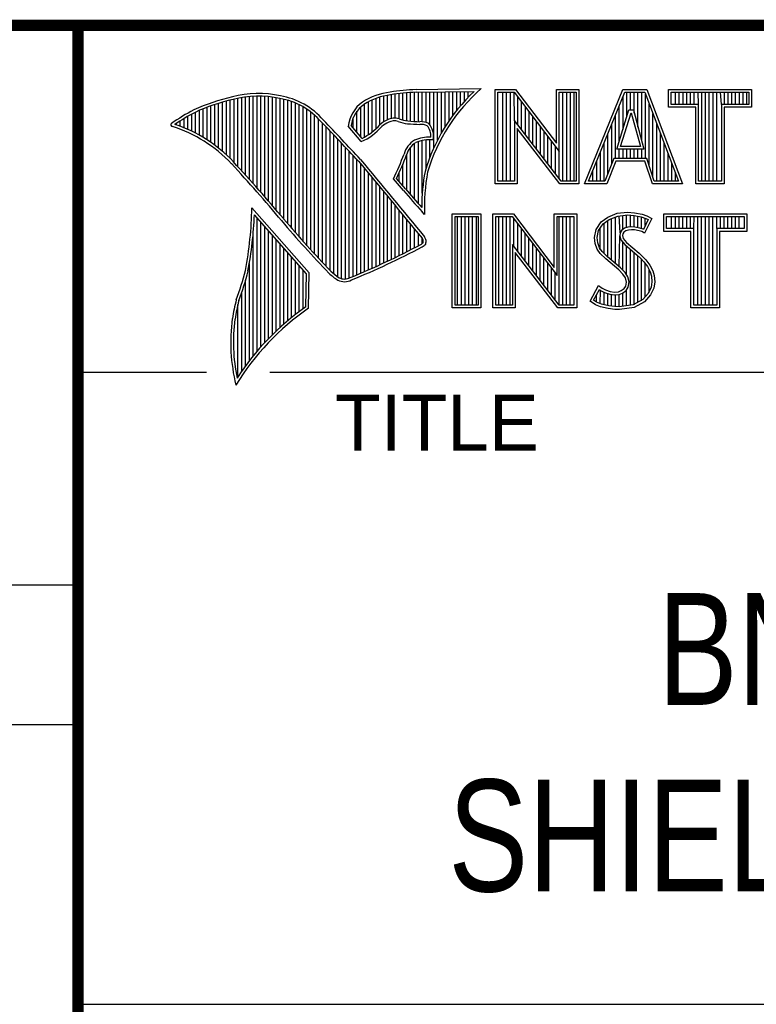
# Model space of a CAD drawing. Header units: inches. Extents: x 0 to 34, y 0 to 22.
# Tile 14 of 22: x 28.3 to 29.6, y 1.3 to 3. Entities that reach past the tile are written whole.
import ezdxf

# ---------------------------------------------------------------- set-up
doc = ezdxf.new("R2010")
doc.units = ezdxf.units.IN
doc.header["$LTSCALE"] = 1.87
doc.header["$MEASUREMENT"] = 0
doc.layers.get('0').update_dxf_attribs({"linetype": 'CONTINUOUS'})
doc.styles.get("Standard").update_dxf_attribs({"font": 'txt', "width": 0.8})

msp = doc.modelspace()

# ---------------------------------------------------------------- linework, layer by layer
at = {"color": 2, "linetype": 'CONTINUOUS'}
for p, q in [((28.3793, 3.0003), (33.5093, 3.0003)), ((28.3793, 3.0003), (28.3793, 1.2503)), ((28.9844, 2.885), (29.1009, 2.8868)), ((28.6659, 2.7474), (28.6659, 2.8695)), ((28.6727, 2.7398), (28.6727, 2.8708)), ((28.6796, 2.7323), (28.6796, 2.8719)), ((28.6865, 2.7247), (28.6865, 2.8727)), ((28.6933, 2.717), (28.6933, 2.8732)), ((28.7002, 2.7092), (28.7002, 2.8734)), ((28.707, 2.7014), (28.707, 2.8733)), ((28.7139, 2.6936), (28.7139, 2.873)), ((28.7208, 2.6856), (28.7208, 2.8724)), ((28.7276, 2.6776), (28.7276, 2.8716)), ((28.7345, 2.6696), (28.7345, 2.8704)), ((28.7414, 2.6615), (28.7414, 2.869)), ((28.913, 2.8153), (28.913, 2.8696)), ((28.9198, 2.8223), (28.9198, 2.8719)), ((28.9267, 2.8275), (28.9267, 2.8737)), ((28.9336, 2.8311), (28.9336, 2.875)), ((28.9404, 2.8335), (28.9404, 2.8759)), ((28.9473, 2.834), (28.9473, 2.8769)), ((28.9542, 2.8327), (28.9542, 2.8778)), ((28.961, 2.8306), (28.961, 2.8785)), ((28.9679, 2.8292), (28.9679, 2.8791)), ((28.9747, 2.8285), (28.9747, 2.8796)), ((28.9816, 2.828), (28.9816, 2.88)), ((28.9845, 2.8802), (29.0882, 2.8817)), ((28.9885, 2.8278), (28.9885, 2.8802)), ((28.9953, 2.8276), (28.9953, 2.8803)), ((29.0022, 2.8263), (29.0022, 2.8804)), ((29.0091, 2.822), (29.0091, 2.8805)), ((29.0159, 2.7805), (29.0159, 2.8806)), ((29.0228, 2.7947), (29.0228, 2.8807)), ((29.0297, 2.8073), (29.0297, 2.8808)), ((29.0365, 2.8188), (29.0365, 2.881)), ((29.0434, 2.8293), (29.0434, 2.8811)), ((29.0502, 2.8389), (29.0502, 2.8812)), ((29.0571, 2.8479), (29.0571, 2.8813)), ((29.064, 2.8562), (29.064, 2.8814)), ((29.0708, 2.8641), (29.0708, 2.8815)), ((29.0777, 2.8714), (29.0777, 2.8816)), ((29.1256, 2.8852), (29.1624, 2.8852)), ((29.1256, 2.7166), (29.1256, 2.8852)), ((29.1305, 2.8804), (29.16, 2.8804)), ((29.1305, 2.7215), (29.1305, 2.8804)), ((29.1395, 2.7215), (29.1395, 2.8804)), ((29.1462, 2.7215), (29.1462, 2.8804)), ((29.1529, 2.7215), (29.1529, 2.8804)), ((29.1604, 2.8299), (29.1596, 2.8804)), ((29.16, 2.8804), (29.2402, 2.7746)), ((29.1624, 2.8852), (29.2354, 2.7891)), ((29.1663, 2.8222), (29.1663, 2.872)), ((29.2354, 2.8852), (29.2754, 2.8852)), ((29.2354, 2.7891), (29.2354, 2.8852)), ((29.2402, 2.8804), (29.2705, 2.8804)), ((29.2402, 2.7746), (29.2402, 2.8804)), ((29.2469, 2.7215), (29.2469, 2.8804)), ((29.2536, 2.7215), (29.2536, 2.8804)), ((29.2603, 2.7215), (29.2603, 2.8804)), ((29.267, 2.7215), (29.267, 2.8804)), ((29.2705, 2.8804), (29.2705, 2.7215)), ((29.2754, 2.8852), (29.2754, 2.7166)), ((29.2853, 2.7167), (29.3541, 2.8851)), ((29.2926, 2.7216), (29.3574, 2.8802)), ((29.3541, 2.8851), (29.3967, 2.8851)), ((29.3543, 2.8139), (29.3543, 2.8725)), ((29.3574, 2.8802), (29.3933, 2.8802)), ((29.361, 2.8356), (29.361, 2.8802)), ((29.3677, 2.8486), (29.3677, 2.8802)), ((29.3744, 2.8428), (29.3744, 2.8802)), ((29.3811, 2.8181), (29.3811, 2.8802)), ((29.3878, 2.7935), (29.3878, 2.8802)), ((29.3933, 2.8802), (29.4535, 2.7216)), ((29.3945, 2.7618), (29.3945, 2.877)), ((29.3967, 2.8851), (29.4606, 2.7167)), ((29.4357, 2.8851), (29.584, 2.8851)), ((29.4357, 2.8537), (29.4357, 2.8851)), ((29.4406, 2.8802), (29.5791, 2.8802)), ((29.4406, 2.8586), (29.4406, 2.8802)), ((29.4482, 2.8586), (29.4482, 2.8802)), ((29.4549, 2.8586), (29.4549, 2.8802)), ((29.4616, 2.8586), (29.4616, 2.8802)), ((29.4684, 2.8586), (29.4684, 2.8802)), ((29.4751, 2.8586), (29.4751, 2.8802)), ((29.4818, 2.8586), (29.4818, 2.8802)), ((29.4892, 2.8586), (29.4885, 2.8802)), ((29.4952, 2.7216), (29.4952, 2.8802)), ((29.5019, 2.7216), (29.5019, 2.8802)), ((29.5086, 2.7216), (29.5086, 2.8802)), ((29.5153, 2.7216), (29.5153, 2.8802)), ((29.522, 2.7216), (29.522, 2.8802)), ((29.5305, 2.8586), (29.5288, 2.8802)), ((29.5355, 2.8586), (29.5355, 2.8802)), ((29.5422, 2.8586), (29.5422, 2.8802)), ((29.5489, 2.8586), (29.5489, 2.8802)), ((29.5556, 2.8586), (29.5556, 2.8802)), ((29.5623, 2.8586), (29.5623, 2.8802)), ((29.569, 2.8586), (29.569, 2.8802)), ((29.5757, 2.8586), (29.5757, 2.8802)), ((29.5791, 2.8802), (29.5791, 2.8586)), ((29.584, 2.8851), (29.584, 2.8537)), ((28.6109, 2.7952), (28.6109, 2.8535)), ((28.6178, 2.7906), (28.6178, 2.856)), ((28.6247, 2.7856), (28.6247, 2.8584)), ((28.6315, 2.7803), (28.6315, 2.8606)), ((28.6384, 2.7747), (28.6384, 2.8626)), ((28.6453, 2.7685), (28.6453, 2.8645)), ((28.6521, 2.762), (28.6521, 2.8662)), ((28.659, 2.7548), (28.659, 2.8679)), ((28.7482, 2.6533), (28.7482, 2.8677)), ((28.7551, 2.6452), (28.7551, 2.8659)), ((28.762, 2.6372), (28.762, 2.8638)), ((28.7688, 2.6293), (28.7688, 2.8611)), ((28.7757, 2.6214), (28.7757, 2.858)), ((28.7826, 2.6137), (28.7826, 2.8543)), ((28.8855, 2.8005), (28.8855, 2.854)), ((28.8924, 2.8003), (28.8924, 2.8594)), ((28.8992, 2.8044), (28.8992, 2.8634)), ((28.9061, 2.8094), (28.9061, 2.8668)), ((29.173, 2.8135), (29.173, 2.8632)), ((29.1798, 2.8048), (29.1798, 2.8543)), ((29.3475, 2.7921), (29.3475, 2.8561)), ((29.4012, 2.7485), (29.4012, 2.8593)), ((29.4843, 2.8537), (29.4357, 2.8537)), ((29.4892, 2.8586), (29.4406, 2.8586)), ((29.4843, 2.7167), (29.4843, 2.8537)), ((29.4892, 2.7216), (29.4892, 2.8586)), ((29.5791, 2.8586), (29.5305, 2.8586)), ((29.5305, 2.8586), (29.5305, 2.7216)), ((29.584, 2.8537), (29.5354, 2.8537)), ((29.5354, 2.8537), (29.5354, 2.7167)), ((28.5766, 2.8137), (28.5766, 2.8374)), ((28.5835, 2.8105), (28.5835, 2.8412)), ((28.5904, 2.8071), (28.5904, 2.8449)), ((28.5972, 2.8034), (28.5972, 2.8479)), ((28.6041, 2.7994), (28.6041, 2.8508)), ((28.7894, 2.606), (28.7894, 2.8501)), ((28.7963, 2.5985), (28.7963, 2.8451)), ((28.8031, 2.591), (28.8031, 2.8394)), ((28.8718, 2.8167), (28.8718, 2.8343)), ((28.8786, 2.8086), (28.8786, 2.8464)), ((29.1865, 2.7961), (29.1865, 2.8455)), ((29.1932, 2.7873), (29.1932, 2.8367)), ((29.3408, 2.7618), (29.3408, 2.8396)), ((29.3434, 2.7787), (29.365, 2.8486)), ((29.35, 2.7836), (29.3686, 2.8438)), ((29.365, 2.8486), (29.3728, 2.8486)), ((29.3686, 2.8438), (29.3691, 2.8438)), ((29.3691, 2.8438), (29.3854, 2.7836)), ((29.3728, 2.8486), (29.3918, 2.7787)), ((29.4079, 2.7286), (29.4079, 2.8416)), ((28.556, 2.8217), (28.556, 2.8246)), ((28.5629, 2.8193), (28.5629, 2.8291)), ((28.5698, 2.8166), (28.5698, 2.8333)), ((28.81, 2.5836), (28.81, 2.8328)), ((28.8169, 2.5762), (28.8169, 2.8253)), ((28.8237, 2.569), (28.8237, 2.8181)), ((28.8865, 2.792), (28.8631, 2.8194)), ((28.8878, 2.7979), (28.8682, 2.8209)), ((29.2438, 2.7215), (29.1604, 2.8299)), ((29.1604, 2.8299), (29.1604, 2.7215)), ((29.1999, 2.7786), (29.1999, 2.8278)), ((29.2066, 2.7699), (29.2066, 2.819)), ((29.3341, 2.752), (29.3341, 2.8232)), ((29.4147, 2.7216), (29.4147, 2.8239)), ((28.8306, 2.5618), (28.8306, 2.8109)), ((28.8375, 2.5556), (28.8375, 2.8037)), ((29.2414, 2.7166), (29.1653, 2.8156)), ((29.1653, 2.8156), (29.1653, 2.7166)), ((29.2133, 2.7612), (29.2133, 2.8101)), ((29.22, 2.7525), (29.22, 2.8013)), ((29.3274, 2.7353), (29.3274, 2.8068)), ((29.4214, 2.7216), (29.4214, 2.8063)), ((28.8443, 2.5505), (28.8443, 2.7965)), ((28.8512, 2.5472), (28.8512, 2.7893)), ((28.8581, 2.5466), (28.8581, 2.782)), ((28.9747, 2.697), (28.9747, 2.7823)), ((28.9816, 2.689), (28.9816, 2.7889)), ((28.9885, 2.6813), (28.9885, 2.7921)), ((28.9953, 2.6998), (28.9953, 2.7939)), ((29.0022, 2.7448), (29.0022, 2.795)), ((29.0091, 2.7642), (29.0091, 2.7954)), ((29.2267, 2.7437), (29.2267, 2.7924)), ((29.2334, 2.735), (29.2334, 2.7836)), ((29.3207, 2.7216), (29.3207, 2.7904)), ((29.3854, 2.7836), (29.35, 2.7836)), ((29.4281, 2.7216), (29.4281, 2.7886)), ((28.8649, 2.5483), (28.8649, 2.7748)), ((28.8718, 2.5513), (28.8718, 2.7675)), ((28.9679, 2.7053), (28.9679, 2.7699)), ((29.2402, 2.7263), (29.2402, 2.7746)), ((29.314, 2.7216), (29.314, 2.774)), ((29.3918, 2.7787), (29.3434, 2.7787)), ((29.3475, 2.7618), (29.3475, 2.7787)), ((29.3543, 2.7618), (29.3543, 2.7787)), ((29.361, 2.7618), (29.361, 2.7787)), ((29.3677, 2.7618), (29.3677, 2.7787)), ((29.3744, 2.7618), (29.3744, 2.7787)), ((29.3811, 2.7618), (29.3811, 2.7787)), ((29.3878, 2.7618), (29.3878, 2.7787)), ((29.4348, 2.7216), (29.4348, 2.7709)), ((28.8786, 2.5541), (28.8786, 2.7602)), ((28.8855, 2.557), (28.8855, 2.7523)), ((28.961, 2.7133), (28.961, 2.7519)), ((29.3073, 2.7216), (29.3073, 2.7575)), ((29.3381, 2.7618), (29.3219, 2.7216)), ((29.3414, 2.7569), (29.3252, 2.7167)), ((29.3968, 2.7618), (29.3381, 2.7618)), ((29.3933, 2.7569), (29.3414, 2.7569)), ((29.4068, 2.7167), (29.3933, 2.7569)), ((29.4103, 2.7216), (29.3968, 2.7618)), ((29.4415, 2.7216), (29.4415, 2.7532)), ((28.8924, 2.5599), (28.8924, 2.744)), ((28.8992, 2.5628), (28.8992, 2.7357)), ((28.9542, 2.7212), (28.9542, 2.7362)), ((29.3006, 2.7216), (29.3006, 2.7411)), ((29.4482, 2.7216), (29.4482, 2.7355)), ((28.9061, 2.5659), (28.9061, 2.7274)), ((28.913, 2.5689), (28.913, 2.7191)), ((28.9198, 2.5721), (28.9198, 2.7107)), ((28.962, 2.7048), (28.9438, 2.7257)), ((28.9657, 2.7079), (28.9496, 2.7264)), ((29.1653, 2.7166), (29.1256, 2.7166)), ((29.1604, 2.7215), (29.1305, 2.7215)), ((29.2754, 2.7166), (29.2414, 2.7166)), ((29.2705, 2.7215), (29.2438, 2.7215)), ((29.3252, 2.7167), (29.2853, 2.7167)), ((29.3219, 2.7216), (29.2926, 2.7216)), ((29.4606, 2.7167), (29.4068, 2.7167)), ((29.4535, 2.7216), (29.4103, 2.7216)), ((29.5354, 2.7167), (29.4843, 2.7167)), ((29.5305, 2.7216), (29.4892, 2.7216)), ((28.9267, 2.5752), (28.9267, 2.7024)), ((28.9336, 2.5784), (28.9336, 2.6941)), ((28.9404, 2.5817), (28.9404, 2.6858)), ((28.9473, 2.585), (28.9473, 2.6775)), ((28.7934, 2.5573), (28.6909, 2.6738)), ((28.7886, 2.5555), (28.6954, 2.6613)), ((28.9542, 2.5884), (28.9542, 2.6692)), ((28.961, 2.5918), (28.961, 2.6609)), ((28.9997, 2.6619), (28.9953, 2.6667)), ((29.0492, 2.6631), (29.1, 2.6631)), ((29.0492, 2.4947), (29.0492, 2.6631)), ((29.0541, 2.6583), (29.0951, 2.6583)), ((29.0541, 2.4996), (29.0541, 2.6583)), ((29.0587, 2.4996), (29.0587, 2.6583)), ((29.0654, 2.4996), (29.0654, 2.6583)), ((29.0721, 2.4996), (29.0721, 2.6583)), ((29.0788, 2.4996), (29.0788, 2.6583)), ((29.0855, 2.4996), (29.0855, 2.6583)), ((29.0922, 2.4996), (29.0922, 2.6583)), ((29.0951, 2.6583), (29.0951, 2.4996)), ((29.1, 2.6631), (29.1, 2.4947)), ((29.1218, 2.6633), (29.1586, 2.6633)), ((29.1218, 2.4947), (29.1218, 2.6633)), ((29.1267, 2.6584), (29.1562, 2.6584)), ((29.1267, 2.4996), (29.1267, 2.6584)), ((29.1325, 2.4996), (29.1325, 2.6584)), ((29.1392, 2.4996), (29.1392, 2.6584)), ((29.1459, 2.4996), (29.1459, 2.6584)), ((29.1526, 2.4996), (29.1526, 2.6584)), ((29.1562, 2.6584), (29.2364, 2.5527)), ((29.1586, 2.6633), (29.2315, 2.5672)), ((29.2315, 2.6633), (29.2716, 2.6633)), ((29.2315, 2.5672), (29.2315, 2.6633)), ((29.2364, 2.6584), (29.2667, 2.6584)), ((29.2364, 2.5527), (29.2364, 2.6584)), ((29.2399, 2.4996), (29.2399, 2.6584)), ((29.2466, 2.4996), (29.2466, 2.6584)), ((29.2533, 2.4996), (29.2533, 2.6584)), ((29.26, 2.4996), (29.26, 2.6584)), ((29.2667, 2.6584), (29.2667, 2.4996)), ((29.2716, 2.6633), (29.2716, 2.4947)), ((29.3269, 2.6572), (29.3437, 2.6639)), ((29.3293, 2.6529), (29.3449, 2.6591)), ((29.3406, 2.5743), (29.3406, 2.6574)), ((29.3437, 2.6639), (29.3623, 2.6659)), ((29.3449, 2.6591), (29.3624, 2.661)), ((29.3491, 2.6288), (29.3473, 2.6594)), ((29.354, 2.635), (29.354, 2.6601)), ((29.3607, 2.6382), (29.3607, 2.6608)), ((29.3623, 2.6659), (29.3747, 2.665)), ((29.3624, 2.661), (29.374, 2.6602)), ((29.3674, 2.6394), (29.3674, 2.6607)), ((29.374, 2.6602), (29.387, 2.6574)), ((29.3741, 2.6393), (29.3741, 2.6602)), ((29.3747, 2.665), (29.3883, 2.6622)), ((29.3808, 2.6381), (29.3808, 2.6588)), ((29.387, 2.6574), (29.3949, 2.6547)), ((29.3883, 2.6622), (29.3967, 2.6593)), ((29.3967, 2.6593), (29.406, 2.6549)), ((29.4272, 2.6631), (29.5755, 2.6631)), ((29.4272, 2.6317), (29.4272, 2.6631)), ((29.432, 2.6583), (29.5706, 2.6583)), ((29.432, 2.6366), (29.432, 2.6583)), ((29.4412, 2.6366), (29.4412, 2.6583)), ((29.4479, 2.6366), (29.4479, 2.6583)), ((29.4547, 2.6366), (29.4547, 2.6583)), ((29.4614, 2.6366), (29.4614, 2.6583)), ((29.4681, 2.6366), (29.4681, 2.6583)), ((29.4748, 2.6366), (29.4748, 2.6583)), ((29.4807, 2.6366), (29.4815, 2.6583)), ((29.4882, 2.4996), (29.4882, 2.6583)), ((29.4949, 2.4996), (29.4949, 2.6583)), ((29.5016, 2.4996), (29.5016, 2.6583)), ((29.5083, 2.4996), (29.5083, 2.6583)), ((29.5151, 2.4996), (29.5151, 2.6583)), ((29.522, 2.6366), (29.5218, 2.6583)), ((29.5285, 2.6366), (29.5285, 2.6583)), ((29.5352, 2.6366), (29.5352, 2.6583)), ((29.5419, 2.6366), (29.5419, 2.6583)), ((29.5486, 2.6366), (29.5486, 2.6583)), ((29.5553, 2.6366), (29.5553, 2.6583)), ((29.562, 2.6366), (29.562, 2.6583)), ((29.5706, 2.6583), (29.5706, 2.6366)), ((29.5755, 2.6631), (29.5755, 2.6317)), ((28.7002, 2.4174), (28.7002, 2.6559)), ((28.707, 2.4253), (28.707, 2.6481)), ((28.7139, 2.4329), (28.7139, 2.6403)), ((28.9679, 2.5953), (28.9679, 2.6526)), ((28.9747, 2.5988), (28.9747, 2.6443)), ((29.1593, 2.6044), (29.1593, 2.6543)), ((29.1661, 2.5957), (29.1661, 2.6454)), ((29.3061, 2.6352), (29.315, 2.6485)), ((29.3107, 2.6333), (29.3186, 2.6451)), ((29.315, 2.6485), (29.3269, 2.6572)), ((29.3186, 2.6451), (29.3293, 2.6529)), ((29.3204, 2.5922), (29.3204, 2.6464)), ((29.3271, 2.5855), (29.3271, 2.6513)), ((29.3338, 2.5799), (29.3338, 2.6547)), ((29.3875, 2.6364), (29.3875, 2.6573)), ((29.3994, 2.6526), (29.3907, 2.6353)), ((29.406, 2.6549), (29.3927, 2.6283)), ((29.3942, 2.6423), (29.3942, 2.655)), ((29.3949, 2.6547), (29.3994, 2.6526)), ((28.6933, 2.4092), (28.6933, 2.6277)), ((28.7208, 2.4401), (28.7208, 2.6325)), ((28.7276, 2.447), (28.7276, 2.6247)), ((28.9816, 2.6024), (28.9816, 2.636)), ((28.9885, 2.606), (28.9885, 2.6277)), ((29.1728, 2.587), (29.1728, 2.6366)), ((29.1795, 2.5783), (29.1795, 2.6277)), ((29.3032, 2.6208), (29.3061, 2.6352)), ((29.3081, 2.6205), (29.3107, 2.6333)), ((29.3137, 2.5989), (29.3137, 2.6378)), ((29.3473, 2.5687), (29.3486, 2.6239)), ((29.3491, 2.6288), (29.3486, 2.6239)), ((29.3486, 2.6239), (29.3502, 2.6168)), ((29.3523, 2.6337), (29.3491, 2.6288)), ((29.3569, 2.6371), (29.3523, 2.6337)), ((29.3539, 2.6271), (29.3536, 2.6242)), ((29.3536, 2.6242), (29.3547, 2.619)), ((29.3559, 2.6303), (29.3539, 2.6271)), ((29.3591, 2.6326), (29.3559, 2.6303)), ((29.363, 2.6389), (29.3569, 2.6371)), ((29.364, 2.6341), (29.3591, 2.6326)), ((29.3691, 2.6395), (29.363, 2.6389)), ((29.3692, 2.6347), (29.364, 2.6341)), ((29.3753, 2.6392), (29.3691, 2.6395)), ((29.3747, 2.6344), (29.3692, 2.6347)), ((29.3834, 2.6326), (29.3747, 2.6344)), ((29.3846, 2.6374), (29.3753, 2.6392)), ((29.388, 2.6312), (29.3834, 2.6326)), ((29.3901, 2.6357), (29.3846, 2.6374)), ((29.3927, 2.6283), (29.388, 2.6312)), ((29.3907, 2.6353), (29.3901, 2.6357)), ((29.4758, 2.6317), (29.4272, 2.6317)), ((29.4807, 2.6366), (29.432, 2.6366)), ((29.4758, 2.4947), (29.4758, 2.6317)), ((29.4807, 2.4996), (29.4807, 2.6366)), ((29.5706, 2.6366), (29.522, 2.6366)), ((29.522, 2.6366), (29.522, 2.4996)), ((29.5755, 2.6317), (29.5268, 2.6317)), ((29.5268, 2.6317), (29.5268, 2.4947)), ((28.7345, 2.4537), (28.7345, 2.6169)), ((28.7414, 2.46), (28.7414, 2.6091)), ((28.9953, 2.6099), (28.9953, 2.6194)), ((29.24, 2.4996), (29.1566, 2.608)), ((29.1566, 2.608), (29.1566, 2.4996)), ((29.1862, 2.5695), (29.1862, 2.6189)), ((29.1929, 2.5608), (29.1929, 2.6101)), ((29.3043, 2.6098), (29.3032, 2.6208)), ((29.3081, 2.5999), (29.3043, 2.6098)), ((29.3091, 2.6109), (29.3081, 2.6205)), ((29.3124, 2.6022), (29.3091, 2.6109)), ((29.3502, 2.6168), (29.3573, 2.608)), ((29.354, 2.5624), (29.354, 2.6122)), ((29.3547, 2.619), (29.3608, 2.6115)), ((29.3573, 2.608), (29.3798, 2.5894)), ((29.3607, 2.5541), (29.3607, 2.6052)), ((29.3608, 2.6115), (29.3831, 2.593)), ((28.7482, 2.4662), (28.7482, 2.6013)), ((28.7551, 2.472), (28.7551, 2.5935)), ((29.2376, 2.4947), (29.1615, 2.5937)), ((29.1615, 2.5937), (29.1615, 2.4947)), ((29.1996, 2.5521), (29.1996, 2.6012)), ((29.2063, 2.5434), (29.2063, 2.5924)), ((29.3133, 2.5924), (29.3081, 2.5999)), ((29.3171, 2.5955), (29.3124, 2.6022)), ((29.3234, 2.5823), (29.3133, 2.5924)), ((29.3211, 2.5915), (29.3171, 2.5955)), ((29.3267, 2.5859), (29.3211, 2.5915)), ((29.3674, 2.4994), (29.3674, 2.5997)), ((29.3741, 2.5003), (29.3741, 2.5941)), ((29.3798, 2.5894), (29.3857, 2.5835)), ((29.3808, 2.5048), (29.3808, 2.5884)), ((29.3831, 2.593), (29.3892, 2.5869)), ((28.6865, 2.4005), (28.6865, 2.5745)), ((28.762, 2.4777), (28.762, 2.5857)), ((28.7688, 2.4831), (28.7688, 2.5779)), ((28.7757, 2.4884), (28.7757, 2.5701)), ((29.213, 2.5346), (29.213, 2.5835)), ((29.2197, 2.5259), (29.2197, 2.5747)), ((29.3466, 2.5629), (29.3234, 2.5823)), ((29.3499, 2.5665), (29.3267, 2.5859)), ((29.3857, 2.5835), (29.3916, 2.5773)), ((29.3875, 2.5074), (29.3875, 2.5816)), ((29.3892, 2.5869), (29.3953, 2.5805)), ((29.3916, 2.5773), (29.3981, 2.5689)), ((29.3942, 2.5148), (29.3942, 2.5739)), ((29.3953, 2.5805), (29.4022, 2.5715)), ((29.4022, 2.5715), (29.4074, 2.5611)), ((28.7826, 2.4934), (28.7826, 2.5623)), ((28.7875, 2.4969), (28.7886, 2.5555)), ((28.7923, 2.4943), (28.7934, 2.5573)), ((29.2265, 2.5172), (29.2265, 2.5658)), ((29.2332, 2.5085), (29.2332, 2.557)), ((29.3542, 2.5553), (29.3466, 2.5629)), ((29.358, 2.5584), (29.3499, 2.5665)), ((29.3585, 2.5484), (29.3542, 2.5553)), ((29.363, 2.5504), (29.358, 2.5584)), ((29.3981, 2.5689), (29.4029, 2.5593)), ((29.401, 2.5222), (29.401, 2.5632)), ((29.4029, 2.5593), (29.4052, 2.5518)), ((29.4052, 2.5518), (29.406, 2.5416)), ((29.4074, 2.5611), (29.4101, 2.5527)), ((29.4101, 2.5527), (29.4109, 2.5414)), ((28.6796, 2.3913), (28.6796, 2.5443)), ((29.2954, 2.507), (29.3104, 2.5348)), ((29.3104, 2.5348), (29.3168, 2.5301)), ((29.3605, 2.5411), (29.3585, 2.5484)), ((29.3591, 2.5339), (29.3605, 2.5411)), ((29.3655, 2.5413), (29.363, 2.5504)), ((29.3637, 2.5321), (29.3655, 2.5413)), ((29.406, 2.5416), (29.4045, 2.5318)), ((29.4109, 2.5414), (29.4092, 2.5304)), ((28.6727, 2.3817), (28.6727, 2.5223)), ((29.3018, 2.5086), (29.3121, 2.5275)), ((29.307, 2.505), (29.307, 2.5182)), ((29.3121, 2.5275), (29.3142, 2.526)), ((29.3137, 2.5019), (29.3142, 2.526)), ((29.3142, 2.526), (29.3213, 2.5224)), ((29.3168, 2.5301), (29.3232, 2.527)), ((29.3204, 2.5005), (29.3204, 2.5227)), ((29.3213, 2.5224), (29.3305, 2.5193)), ((29.3232, 2.527), (29.3316, 2.5241)), ((29.3271, 2.499), (29.3271, 2.5204)), ((29.3305, 2.5193), (29.339, 2.5183)), ((29.3316, 2.5241), (29.3391, 2.5232)), ((29.3338, 2.498), (29.3338, 2.5189)), ((29.339, 2.5183), (29.3472, 2.519)), ((29.3391, 2.5232), (29.346, 2.5238)), ((29.3406, 2.497), (29.3406, 2.5181)), ((29.346, 2.5238), (29.3513, 2.5258)), ((29.3472, 2.519), (29.3536, 2.5215)), ((29.3473, 2.4968), (29.3473, 2.519)), ((29.3513, 2.5258), (29.3562, 2.5293)), ((29.3536, 2.5215), (29.3598, 2.5258)), ((29.354, 2.4977), (29.354, 2.5216)), ((29.3562, 2.5293), (29.3591, 2.5339)), ((29.3598, 2.5258), (29.3637, 2.5321)), ((29.3607, 2.4985), (29.3607, 2.5265)), ((29.3995, 2.5207), (29.3896, 2.5097)), ((29.4037, 2.518), (29.3927, 2.5058)), ((29.4045, 2.5318), (29.3995, 2.5207)), ((29.4092, 2.5304), (29.4037, 2.518)), ((28.6659, 2.3715), (28.6659, 2.501)), ((29.0951, 2.4996), (29.0541, 2.4996)), ((29.1566, 2.4996), (29.1267, 2.4996)), ((29.2667, 2.4996), (29.24, 2.4996)), ((29.3049, 2.5006), (29.2954, 2.507)), ((29.3072, 2.5049), (29.3018, 2.5086)), ((29.3142, 2.4968), (29.3049, 2.5006)), ((29.3156, 2.5015), (29.3072, 2.5049)), ((29.3287, 2.4988), (29.3156, 2.5015)), ((29.3726, 2.5001), (29.3475, 2.4968)), ((29.3896, 2.5097), (29.3726, 2.5001)), ((29.3927, 2.5058), (29.3741, 2.4954)), ((29.522, 2.4996), (29.4807, 2.4996)), ((29.1, 2.4947), (29.0492, 2.4947)), ((29.1615, 2.4947), (29.1218, 2.4947)), ((29.2716, 2.4947), (29.2376, 2.4947)), ((29.3278, 2.4939), (29.3142, 2.4968)), ((29.3394, 2.4922), (29.3278, 2.4939)), ((29.3398, 2.4971), (29.3287, 2.4988)), ((29.3478, 2.4919), (29.3394, 2.4922)), ((29.3475, 2.4968), (29.3398, 2.4971)), ((29.3741, 2.4954), (29.3478, 2.4919)), ((29.5268, 2.4947), (29.4758, 2.4947)), ((28.38, 2.38), (28.61, 2.38)), ((28.7231, 2.38), (33.5, 2.38)), ((25.58, 2), (28.38, 2)), ((25.58, 1.75), (28.38, 1.75)), ((28.3793, 1.2503), (33.5093, 1.2503))]:
    msp.add_line(p, q, dxfattribs=at)
at = {"color": 7, "linetype": 'CONTINUOUS', "const_width": 0.02}
for points in [[(25.58, 3), (33.5, 3)], [(28.38, 3), (28.38, 0.5)]]:
    msp.add_lwpolyline(points, dxfattribs=at)
at = {"color": 2, "linetype": 'CONTINUOUS'}
for centre, radius, start, end in [((29.3103, 2.6468), 0.3185, 131.1194, 163.4134), ((28.7308, 2.5386), 0.3417, 102.6162, 114.8514), ((28.7025, 2.6998), 0.1784, 77.2812, 105.0674), ((28.7025, 2.6998), 0.1736, 77.2325, 105.1014), ((28.7213, 2.7479), 0.1227, 40.1648, 80.8423), ((28.7213, 2.7479), 0.1276, 40.2336, 80.7738), ((28.9506, 2.7677), 0.1134, 96.3007, 123.1683), ((28.9506, 2.7677), 0.1086, 96.2448, 123.1265), ((29.0012, 2.475), 0.4104, 92.3477, 98.8369), ((29.0012, 2.475), 0.4056, 92.3565, 98.8522), ((29.3103, 2.6468), 0.3233, 133.4016, 163.4573), ((28.7308, 2.5386), 0.3369, 102.5985, 114.8293), ((28.9233, 2.8131), 0.0605, 125.0326, 174.0473), ((28.9233, 2.8131), 0.0556, 125.1127, 171.9558), ((28.7753, 2.4938), 0.4018, 117.9346, 124.569), ((28.7753, 2.4938), 0.3969, 117.9533, 124.0367), ((28.9458, 2.807), 0.0271, 72.6167, 117.3893), ((28.5489, 2.822), 0.00299, 121.3524, 265.803), ((28.4751, 2.5845), 0.2458, 43.1667, 72.5704), ((28.4751, 2.5845), 0.2507, 43.1667, 71.8499), ((21.1581, -4.5074), 10.6031, 43.24659, 43.76754), ((21.1581, -4.5074), 10.6079, 43.24574, 43.76673), ((28.8427, 2.8903), 0.1076, 293.9922, 318.4433), ((28.8427, 2.8903), 0.1028, 295.9955, 318.5906), ((28.9521, 2.7868), 0.048, 112.9192, 132.2696), ((28.9521, 2.7868), 0.0432, 112.6635, 131.9293), ((28.9458, 2.807), 0.0222, 72.9386, 117.864), ((28.9776, 2.8958), 0.0722, 249.5553, 263.1674), ((28.9776, 2.8958), 0.0673, 249.4421, 263.134), ((28.9951, 3.0772), 0.2544, 264.112, 269.1019), ((28.9951, 3.0772), 0.2495, 264.1212, 269.0704), ((28.9924, 2.7937), 0.0341, 64.4657, 92.2507), ((28.9924, 2.7937), 0.0292, 66.3199, 92.502), ((28.9831, 2.8025), 0.0276, 355.2993, 40.45), ((28.9831, 2.8025), 0.0325, 347.1186, 42.4046), ((29.0102, 2.7231), 0.0771, 89.6555, 111.8728), ((29.0054, 2.7573), 0.0444, 122.696, 163.5009), ((29.0054, 2.7573), 0.0396, 123.3504, 163.7172), ((29.0102, 2.7231), 0.0723, 86.3771, 111.5055), ((28.547, 2.9226), 0.443, 333.6071, 339.8417), ((28.547, 2.9226), 0.4478, 334.0205, 339.8621), ((26.652, 0.9006), 2.7324, 39.9155, 42.7665), ((129.7875, 86.0025), 130.8121, 219.521915, 219.600266), ((129.7875, 86.0025), 130.8073, 219.521847, 219.600368), ((29.3273, 2.6768), 0.3327, 169.238, 180.3751), ((29.3273, 2.6768), 0.3279, 169.2806, 182.6074), ((29.5269, 3.164), 0.728, 219.1094, 223.0893), ((29.5269, 3.164), 0.7231, 219.1028, 222.5928), ((28.0416, 2.6849), 0.6494, 349.0855, 359.0208), ((28.0416, 2.6849), 0.6542, 349.0755, 357.9397), ((30.1411, 3.8249), 1.8249, 220.0426, 224.0118), ((30.1411, 3.8249), 1.8201, 220.0428, 224.0077), ((28.9714, 2.6031), 0.0338, 24.6833, 34.3208), ((28.389, 3.7322), 1.2758, 291.9868, 298.2489), ((28.9805, 2.6304), 0.0253, 299.2554, 311.2666), ((28.9805, 2.6304), 0.0301, 299.1713, 314.8064), ((28.9714, 2.6031), 0.0289, 26.3669, 33.8971), ((28.9692, 2.6145), 0.0281, 353.6896, 3.0529), ((28.9692, 2.6145), 0.033, 350.4808, 4.7809), ((28.389, 3.7322), 1.2806, 291.9989, 298.2507), ((28.2599, 2.6636), 0.4315, 339.0707, 346.3663), ((28.2599, 2.6636), 0.4364, 339.1089, 346.3814), ((28.9081, 2.6424), 0.1167, 227.0935, 236.9215), ((28.9081, 2.6424), 0.1118, 227.1594, 236.7882), ((28.8564, 2.568), 0.0263, 242.8488, 298.0515), ((28.8564, 2.568), 0.0215, 243.4895, 298.6992), ((29.0668, 2.4083), 0.4163, 165.9357, 170.6856), ((29.0668, 2.4083), 0.4115, 165.9758, 170.6758), ((29.0517, 2.1188), 0.4564, 124.643, 148.5565), ((29.0517, 2.1188), 0.4613, 124.9511, 147.0981), ((28.9728, 2.4332), 0.3197, 172.3562, 193.7958), ((28.9728, 2.4332), 0.3149, 172.369, 191.6868)]:
    msp.add_arc(centre, radius, start, end, dxfattribs=at)
at = {"color": 7, "linetype": 'CONTINUOUS'}
msp.add_arc((26.6525, 0.9011), 2.7269, 39.915, 42.7661, dxfattribs=at)

# ---------------------------------------------------------------- texts
at = {"color": 2, "linetype": 'CONTINUOUS'}
msp.add_text('TITLE', height=0.1, dxfattribs=at).set_placement((28.8397, 2.2397))
at = {"color": 7, "linetype": 'CONTINUOUS', "insert": (30.9443, 1.9853), "char_height": 0.2, "width": 4.48, "attachment_point": 2}
msp.add_mtext('BNC-2110 NOISE REJECTING, \\PSHIELDED BNC CONNECTOR BLOCK', dxfattribs=at)

doc.saveas('drawing.dxf')
